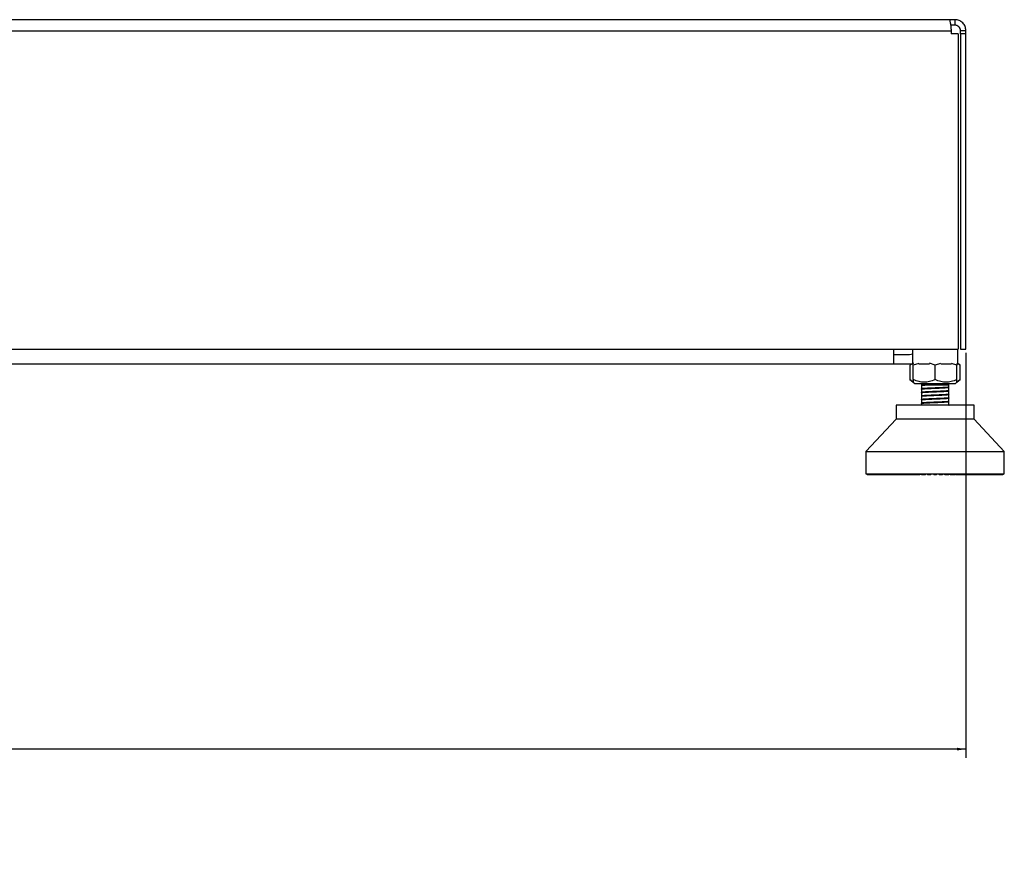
# Model space of a CAD drawing. Header units: millimetres. Extents: x 38476 to 443956, y 24059 to 406945.
# Tile 47 of 75: x 299989 to 317920, y 24059 to 39385. Entities that reach past the tile are written whole.
import ezdxf

# ---------------------------------------------------------------- set-up
doc = ezdxf.new("R2010")
doc.units = ezdxf.units.MM
doc.layers.add('COMPONENT_GEOMETRY', color=7, linetype='Continuous')
doc.styles.add('SLDTEXTSTYLE1', font='TXT', dxfattribs={"width": 0.75})
doc.dimstyles.new('SLDDIMSTYLE1', dxfattribs={"dimtxt": 2500, "dimasz": 165.1, "dimexe": 0, "dimexo": 0.0625, "dimgap": 625, "dimtad": 0, "dimtih": 1, "dimtoh": 1, "dimdec": 1, "dimlfac": 0.02, "dimrnd": 1e-09, "dimzin": 12, "dimdsep": 46, "dimtxsty": 'SLDTEXTSTYLE1', "dimsah": 1, "dimcen": 0.09, "dimadec": 0, "dimazin": 3, "dimtfac": 1, "dimtdec": 1, "dimtofl": 0, "dimtmove": 0, "dimatfit": 3, "dimfxl": 1, "dimfrac": 2, "dimtolj": 1, "dimtzin": 12, "dimarcsym": 0})

# ---------------------------------------------------------------- blocks, each defined once
blk = doc.blocks.new('_D_7')
at = {"layer": 'COMPONENT_GEOMETRY', "color": 7, "ltscale": 50}
for p, q in [((271821, 33321), (271821, 25943)), ((317221, 33321), (317221, 25943)), ((271821, 26102), (291750, 26102)), ((317221, 26102), (297292, 26102))]:
    blk.add_line(p, q, dxfattribs=at)
for points in [[(271821, 26102), (271986, 26077), (271986, 26128)], [(317221, 26102), (317056, 26128), (317056, 26077)]]:
    blk.add_solid(points, dxfattribs=at)
at = {"layer": 'COMPONENT_GEOMETRY', "color": 7, "ltscale": 50, "insert": (291750, 27340), "char_height": 2500, "attachment_point": 1, "style": 'SLDTEXTSTYLE1'}
blk.add_mtext('908', dxfattribs=at)

msp = doc.modelspace()

# ---------------------------------------------------------------- linework, layer by layer
at = {"color": 7, "linetype": 'Continuous', "lineweight": 25, "ltscale": 50}
for p, q in [((316920.91, 39384.55), (272120.91, 39384.55)), ((317020.91, 39384.55), (316920.91, 39384.55)), ((317020.91, 39284.55), (316942.23, 39284.55)), ((317020.91, 39384.55), (317020.91, 39284.55)), ((272091.62, 39184.55), (316950.2, 39184.55)), ((316950.2, 39184.55), (316950.2, 39124.54)), ((316950.2, 39184.55), (316950.2, 39184.55)), ((317080.2, 39124.54), (316950.2, 39124.54)), ((317080.2, 39124.54), (317080.2, 33384.55)), ((317220.91, 39184.55), (317120.91, 39184.55)), ((317120.91, 39124.54), (317120.91, 39184.55)), ((317220.91, 39124.54), (317120.91, 39124.54)), ((317120.91, 39124.54), (317120.91, 33384.55)), ((317220.91, 39124.54), (317220.91, 39184.55)), ((317220.91, 33384.55), (317220.91, 39124.54)), ((271961.62, 33384.55), (317080.2, 33384.55)), ((316246.95, 33384.55), (316246.95, 33109.55)), ((317071.95, 33109.55), (317071.95, 33384.55)), ((317120.91, 33384.55), (317220.91, 33384.55)), ((316195.91, 33284.55), (315908.41, 33284.55)), ((315908.41, 33109.55), (273133.41, 33109.55)), ((316195.91, 33109.55), (315908.41, 33109.55)), ((316246.95, 33113.58), (316195.91, 33109.55)), ((316226.37, 33110.98), (316200.88, 33091.05)), ((316246.95, 33119.05), (316201.18, 33091.29)), ((316201.18, 33091.29), (316201.18, 32830.93)), ((316262.57, 33109.55), (316246.95, 33109.55)), ((316363.42, 33126.61), (316262.57, 33091.29)), ((316262.57, 32830.93), (316262.57, 33091.29)), ((316558.4, 33109.55), (316363.62, 33109.55)), ((316659.45, 33091.29), (316554.88, 33127.91)), ((316760.3, 33126.61), (316659.45, 33091.29)), ((316659.45, 32830.93), (316659.45, 33091.29)), ((316955.28, 33109.55), (316761.15, 33109.55)), ((317056.32, 33091.29), (316955.47, 33126.61)), ((317056.32, 33126.61), (317056.32, 33091.29)), ((317071.95, 33109.55), (317056.32, 33109.55)), ((317056.32, 32830.93), (317056.32, 33091.29)), ((317118.02, 33091.05), (317071.95, 33127.07)), ((317117.72, 33091.29), (317071.95, 33119.05)), ((317117.72, 32830.93), (317117.72, 33091.29)), ((316200.88, 32831.17), (316262.57, 32782.93)), ((317056.32, 32782.93), (317118.02, 32831.17)), ((316262.57, 32782.93), (316288.49, 32762.67)), ((316288.49, 32762.67), (316659.45, 32762.67)), ((316409.45, 32762.67), (316409.45, 32730.92)), ((316409.45, 32730.92), (316409.45, 32727.3)), ((316425.04, 32730.92), (316409.45, 32730.92)), ((316409.45, 32727.3), (316409.45, 32723.44)), ((316409.45, 32723.43), (316409.45, 32662.27)), ((316409.45, 32710.96), (316409.45, 32707.23)), ((316409.45, 32662.19), (316409.45, 32660.95)), ((316409.45, 32658.39), (316409.45, 32597.06)), ((316909.45, 32730.92), (316472.96, 32730.92)), ((316659.45, 32762.67), (317030.41, 32762.67)), ((316909.44, 32694.74), (316909.44, 32730.92)), ((316909.44, 32629.69), (316909.44, 32690.52)), ((316909.45, 32730.92), (316909.45, 32762.67)), ((316910.39, 32693.51), (316912.72, 32692.61)), ((317030.41, 32762.67), (317056.32, 32782.93)), ((316406.08, 32513.88), (316409.1, 32513.03)), ((316406.7, 32529.38), (316409.76, 32528.81)), ((316409.45, 32597.1), (316409.45, 32595.85)), ((316409.45, 32593.32), (316409.45, 32532.19)), ((316409.45, 32532), (316409.45, 32530.76)), ((316409.45, 32528.19), (316409.45, 32467.52)), ((316409.45, 32466.97), (316409.45, 32465.68)), ((316409.45, 32463.06), (316409.45, 32401.85)), ((316904.66, 32548.27), (316905.13, 32546.34)), ((316909.44, 32564.58), (316909.44, 32625.78)), ((316909.44, 32499.43), (316909.44, 32560.65)), ((316909.44, 32434.35), (316909.44, 32495.68)), ((316909.45, 32625.81), (316909.45, 32627.08)), ((316909.45, 32560.74), (316909.45, 32562)), ((316909.45, 32495.66), (316909.45, 32496.93)), ((315950.63, 32365.8), (315950.63, 32110.21)), ((317368.27, 32365.8), (315950.63, 32365.8)), ((316406.17, 32448.77), (316408.86, 32448.01)), ((316409.45, 32401.83), (316409.45, 32400.59)), ((316409.45, 32398), (316409.45, 32365.8)), ((316910.88, 32366.61), (316908.14, 32365.8)), ((316909.44, 32369.31), (316909.44, 32430.58)), ((316909.45, 32430.6), (316909.45, 32431.83)), ((316910.37, 32368.11), (316912.73, 32367.16)), ((317368.27, 32110.21), (317368.27, 32365.8)), ((315950.63, 32110.21), (315398.97, 31519.66)), ((317368.27, 32110.21), (315950.63, 32110.21)), ((317919.92, 31519.66), (317368.27, 32110.21)), ((315398.97, 31519.66), (315398.97, 31118.02)), ((315398.97, 31519.66), (317919.92, 31519.66)), ((317919.92, 31118.02), (317919.92, 31519.66)), ((315398.97, 31118.02), (317919.92, 31118.02)), ((315415.93, 31118.02), (315415.93, 31110.09)), ((315415.93, 31110.09), (315423.87, 31102.15)), ((315418.31, 31110.09), (315418.31, 31118.02)), ((315418.31, 31110.09), (315424.16, 31110.09)), ((315426.94, 31102.15), (315418.31, 31110.09)), ((315423.87, 31102.15), (315426.94, 31102.15)), ((315424.16, 31118.02), (315424.16, 31110.09)), ((315424.16, 31110.09), (315431.33, 31102.15)), ((315426.94, 31102.15), (315431.33, 31102.15)), ((315431.27, 31110.09), (315431.27, 31118.02)), ((315431.27, 31110.09), (315442.94, 31110.09)), ((315440.53, 31102.15), (315431.27, 31110.09)), ((315431.33, 31102.15), (315440.53, 31102.15)), ((315440.53, 31102.15), (315449.28, 31102.15)), ((315442.94, 31118.02), (315442.94, 31110.09)), ((315442.94, 31110.09), (315449.28, 31102.15)), ((315449.28, 31102.15), (315464.52, 31102.15)), ((315454.71, 31110.09), (315454.71, 31118.02)), ((315454.71, 31110.09), (315472.09, 31110.09)), ((315464.52, 31102.15), (315454.71, 31110.09)), ((315464.52, 31102.15), (315477.55, 31102.15)), ((315472.09, 31118.02), (315472.09, 31110.09)), ((315472.09, 31110.09), (315477.55, 31102.15)), ((315477.55, 31102.15), (315498.7, 31102.15)), ((315488.43, 31110.09), (315488.43, 31118.02)), ((315498.7, 31102.15), (315488.43, 31110.09)), ((315488.43, 31110.09), (315511.37, 31110.09)), ((315498.7, 31102.15), (315515.91, 31102.15)), ((315511.37, 31118.02), (315511.37, 31110.09)), ((315511.37, 31110.09), (315515.91, 31102.15)), ((315515.91, 31102.15), (315542.79, 31102.15)), ((315532.14, 31110.09), (315532.14, 31118.02)), ((315532.14, 31110.09), (315560.45, 31110.09)), ((315542.79, 31102.15), (315532.14, 31110.09)), ((315542.79, 31102.15), (315564.02, 31102.15)), ((315560.45, 31118.02), (315560.45, 31110.09)), ((315560.45, 31110.09), (315564.02, 31102.15)), ((315564.02, 31102.15), (315596.4, 31102.15)), ((315585.47, 31110.09), (315585.47, 31118.02)), ((315585.47, 31110.09), (315618.9, 31110.09)), ((315596.4, 31102.15), (315585.47, 31110.09)), ((315596.4, 31102.15), (315621.47, 31102.15)), ((315618.9, 31118.02), (315618.9, 31110.09)), ((315618.9, 31110.09), (315621.47, 31102.15)), ((315621.47, 31102.15), (315659.08, 31102.15)), ((315647.97, 31110.09), (315647.97, 31118.02)), ((315659.08, 31102.15), (315647.97, 31110.09)), ((315647.97, 31110.09), (315686.23, 31110.09)), ((315659.08, 31102.15), (315687.78, 31102.15)), ((315686.23, 31118.02), (315686.23, 31110.09)), ((315686.23, 31110.09), (315687.78, 31102.15)), ((315687.78, 31102.15), (315730.3, 31102.15)), ((315719.09, 31110.09), (315719.09, 31118.02)), ((315730.3, 31102.15), (315719.09, 31110.09)), ((315719.09, 31110.09), (315761.87, 31110.09)), ((315730.3, 31102.15), (315762.39, 31102.15)), ((315761.87, 31118.02), (315761.87, 31110.09)), ((315761.87, 31110.09), (315762.39, 31102.15)), ((315762.39, 31102.15), (315809.44, 31102.15)), ((315798.23, 31110.09), (315798.23, 31118.02)), ((315798.23, 31110.09), (315845.16, 31110.09)), ((315809.45, 31102.15), (315798.23, 31110.09)), ((315809.45, 31102.15), (315844.64, 31102.15)), ((315845.16, 31110.09), (315844.64, 31102.15)), ((315844.64, 31102.15), (315895.84, 31102.15)), ((315845.16, 31118.02), (315845.16, 31110.09)), ((315884.72, 31110.09), (315884.72, 31118.02)), ((315884.72, 31110.09), (315935.4, 31110.09)), ((315895.84, 31102.15), (315884.72, 31110.09)), ((315895.84, 31102.15), (315933.85, 31102.15)), ((315935.4, 31110.09), (315933.85, 31102.15)), ((315933.85, 31102.15), (315988.75, 31102.15)), ((315935.4, 31118.02), (315935.4, 31110.09)), ((315977.83, 31110.09), (315977.83, 31118.02)), ((315988.75, 31102.15), (315977.83, 31110.09)), ((315977.83, 31110.09), (316031.82, 31110.09)), ((315988.75, 31102.15), (316029.24, 31102.15)), ((316031.82, 31110.09), (316029.24, 31102.15)), ((316029.24, 31102.15), (316087.39, 31102.15)), ((316031.82, 31118.02), (316031.82, 31110.09)), ((316076.74, 31110.09), (316076.74, 31118.02)), ((316087.39, 31102.15), (316076.74, 31110.09)), ((316076.74, 31110.09), (316133.59, 31110.09)), ((316087.39, 31102.15), (316130.02, 31102.15)), ((316133.59, 31110.09), (316130.02, 31102.15)), ((316130.02, 31102.15), (316190.9, 31102.15)), ((316133.59, 31118.02), (316133.59, 31110.09)), ((316180.63, 31110.09), (316180.63, 31118.02)), ((316180.63, 31110.09), (316239.84, 31110.09)), ((316190.9, 31102.15), (316180.63, 31110.09)), ((316190.9, 31102.15), (316235.31, 31102.15)), ((316239.84, 31110.09), (316235.31, 31102.15)), ((316235.31, 31102.15), (316286.92, 31102.15)), ((316239.84, 31118.02), (316239.84, 31110.09)), ((316286.92, 31102.15), (316292.89, 31103.62)), ((316288.61, 31110.09), (316288.61, 31118.02)), ((316298.41, 31102.15), (316288.61, 31110.09)), ((316288.61, 31110.09), (316349.68, 31110.09)), ((316298.41, 31102.15), (316344.22, 31102.15)), ((316349.68, 31110.09), (316344.22, 31102.15)), ((316344.22, 31102.15), (316383.32, 31102.15)), ((316349.68, 31118.02), (316349.68, 31110.09)), ((316349.68, 31110.09), (316393.13, 31110.09)), ((316383.32, 31102.15), (316393.13, 31110.09)), ((316393.13, 31110.09), (316393.13, 31118.02)), ((316399.74, 31110.09), (316399.74, 31118.02)), ((316409.01, 31102.15), (316399.74, 31110.09)), ((316399.74, 31110.09), (316462.16, 31110.09)), ((316409.01, 31102.15), (316455.82, 31102.15)), ((316462.16, 31110.09), (316455.82, 31102.15)), ((316455.82, 31102.15), (316482.07, 31102.15)), ((316462.16, 31118.02), (316462.16, 31110.09)), ((316462.16, 31110.09), (316491.33, 31110.09)), ((316482.07, 31102.15), (316491.33, 31110.09)), ((316491.33, 31110.09), (316491.33, 31118.02)), ((316513.1, 31110.09), (316513.1, 31118.02)), ((316521.73, 31102.15), (316513.1, 31110.09)), ((316513.1, 31110.09), (316576.33, 31110.09)), ((316521.73, 31102.15), (316569.15, 31102.15)), ((316576.33, 31110.09), (316569.15, 31102.15)), ((316569.15, 31102.15), (316582.34, 31102.15)), ((316576.33, 31118.02), (316576.33, 31110.09)), ((316576.33, 31110.09), (316590.97, 31110.09)), ((316582.34, 31102.15), (316590.97, 31110.09)), ((316590.97, 31110.09), (316590.97, 31118.02)), ((316627.7, 31110.09), (316627.7, 31118.02)), ((316627.7, 31110.09), (316691.2, 31110.09)), ((316635.64, 31102.15), (316627.7, 31110.09)), ((316635.64, 31102.15), (316683.26, 31102.15)), ((316691.2, 31110.09), (316683.26, 31102.15)), ((316691.2, 31118.02), (316691.2, 31110.09)), ((316727.92, 31110.09), (316727.92, 31118.02)), ((316736.56, 31102.15), (316727.92, 31110.09)), ((316727.92, 31110.09), (316742.57, 31110.09)), ((316736.56, 31102.15), (316749.74, 31102.15)), ((316742.57, 31110.09), (316742.57, 31118.02)), ((316749.74, 31102.15), (316742.57, 31110.09)), ((316742.57, 31110.09), (316805.8, 31110.09)), ((316749.74, 31102.15), (316797.17, 31102.15)), ((316805.8, 31110.09), (316797.17, 31102.15)), ((316805.8, 31118.02), (316805.8, 31110.09)), ((316827.57, 31110.09), (316827.57, 31118.02)), ((316827.57, 31110.09), (316856.73, 31110.09)), ((316836.83, 31102.15), (316827.57, 31110.09)), ((316836.83, 31102.15), (316863.08, 31102.15)), ((316856.73, 31110.09), (316856.73, 31118.02)), ((316863.08, 31102.15), (316856.73, 31110.09)), ((316856.73, 31110.09), (316919.15, 31110.09)), ((316863.08, 31102.15), (316909.89, 31102.15)), ((316919.15, 31110.09), (316909.89, 31102.15)), ((316919.15, 31118.02), (316919.15, 31110.09)), ((316925.77, 31110.09), (316925.77, 31118.02)), ((316925.77, 31110.09), (316969.22, 31110.09)), ((316935.58, 31102.15), (316925.77, 31110.09)), ((316935.58, 31102.15), (316974.68, 31102.15)), ((316969.22, 31110.09), (316969.22, 31118.02)), ((316974.68, 31102.15), (316969.22, 31110.09)), ((316969.22, 31110.09), (317030.29, 31110.09)), ((316974.68, 31102.15), (317020.48, 31102.15)), ((317030.29, 31110.09), (317020.48, 31102.15)), ((317031.97, 31102.15), (317025.28, 31104.07)), ((317030.29, 31118.02), (317030.29, 31110.09)), ((317031.97, 31102.15), (317083.59, 31102.15)), ((317079.05, 31110.09), (317079.05, 31118.02)), ((317079.05, 31110.09), (317138.26, 31110.09)), ((317083.59, 31102.15), (317079.05, 31110.09)), ((317083.59, 31102.15), (317128, 31102.15)), ((317138.26, 31110.09), (317128, 31102.15)), ((317128, 31102.15), (317188.88, 31102.15)), ((317138.26, 31118.02), (317138.26, 31110.09)), ((317185.31, 31110.09), (317185.31, 31118.02)), ((317185.31, 31110.09), (317242.15, 31110.09)), ((317188.88, 31102.15), (317185.31, 31110.09)), ((317188.88, 31102.15), (317231.51, 31102.15)), ((317242.15, 31110.09), (317231.51, 31102.15)), ((317231.51, 31102.15), (317289.65, 31102.15)), ((317242.15, 31118.02), (317242.15, 31110.09)), ((317287.08, 31110.09), (317287.08, 31118.02)), ((317287.08, 31110.09), (317341.07, 31110.09)), ((317289.65, 31102.15), (317287.08, 31110.09)), ((317289.65, 31102.15), (317330.14, 31102.15)), ((317341.07, 31110.09), (317330.14, 31102.15)), ((317330.14, 31102.15), (317385.05, 31102.15)), ((317341.07, 31118.02), (317341.07, 31110.09)), ((317383.5, 31110.09), (317383.5, 31118.02)), ((317385.05, 31102.15), (317383.5, 31110.09)), ((317383.5, 31110.09), (317434.17, 31110.09)), ((317385.05, 31102.15), (317423.06, 31102.15)), ((317434.17, 31110.09), (317423.06, 31102.15)), ((317423.06, 31102.15), (317474.26, 31102.15)), ((317434.17, 31118.02), (317434.17, 31110.09)), ((317473.74, 31110.09), (317473.74, 31118.02)), ((317473.74, 31110.09), (317520.67, 31110.09)), ((317474.26, 31102.15), (317473.74, 31110.09)), ((317474.26, 31102.15), (317509.45, 31102.15)), ((317520.67, 31110.09), (317509.45, 31102.15)), ((317509.45, 31102.15), (317556.51, 31102.15)), ((317520.67, 31118.02), (317520.67, 31110.09)), ((317556.51, 31102.15), (317557.03, 31110.09)), ((317556.51, 31102.15), (317588.6, 31102.15)), ((317557.03, 31110.09), (317557.03, 31118.02)), ((317557.03, 31110.09), (317599.81, 31110.09)), ((317599.81, 31110.09), (317588.6, 31102.15)), ((317588.6, 31102.15), (317631.11, 31102.15)), ((317599.81, 31118.02), (317599.81, 31110.09)), ((317631.11, 31102.15), (317632.66, 31110.09)), ((317631.11, 31102.15), (317659.81, 31102.15)), ((317632.66, 31110.09), (317632.66, 31118.02)), ((317632.66, 31110.09), (317670.93, 31110.09)), ((317670.93, 31110.09), (317659.81, 31102.15)), ((317659.81, 31102.15), (317697.42, 31102.15)), ((317670.93, 31118.02), (317670.93, 31110.09)), ((317697.42, 31102.15), (317700, 31110.09)), ((317697.42, 31102.15), (317722.5, 31102.15)), ((317700, 31110.09), (317700, 31118.02)), ((317700, 31110.09), (317733.42, 31110.09)), ((317733.42, 31110.09), (317722.5, 31102.15)), ((317722.5, 31102.15), (317754.88, 31102.15)), ((317733.42, 31118.02), (317733.42, 31110.09)), ((317754.88, 31102.15), (317758.45, 31110.09)), ((317754.88, 31102.15), (317776.11, 31102.15)), ((317758.45, 31110.09), (317758.45, 31118.02)), ((317758.45, 31110.09), (317786.75, 31110.09)), ((317786.75, 31110.09), (317776.11, 31102.15)), ((317776.11, 31102.15), (317802.99, 31102.15)), ((317786.75, 31118.02), (317786.75, 31110.09)), ((317802.99, 31102.15), (317807.53, 31110.09)), ((317802.99, 31102.15), (317820.2, 31102.15)), ((317807.53, 31110.09), (317807.53, 31118.02)), ((317807.53, 31110.09), (317830.46, 31110.09)), ((317820.19, 31102.15), (317841.34, 31102.15)), ((317830.46, 31110.09), (317820.2, 31102.15)), ((317830.46, 31118.02), (317830.46, 31110.09)), ((317841.34, 31102.15), (317846.81, 31110.09)), ((317841.34, 31102.15), (317854.38, 31102.15)), ((317846.81, 31110.09), (317846.81, 31118.02)), ((317846.81, 31110.09), (317864.19, 31110.09)), ((317864.19, 31110.09), (317854.38, 31102.15)), ((317854.38, 31102.15), (317869.62, 31102.15)), ((317864.19, 31118.02), (317864.19, 31110.09)), ((317869.62, 31102.15), (317875.96, 31110.09)), ((317869.62, 31102.15), (317878.37, 31102.15)), ((317875.96, 31110.09), (317875.96, 31118.02)), ((317875.96, 31110.09), (317887.63, 31110.09)), ((317887.63, 31110.09), (317878.37, 31102.15)), ((317878.37, 31102.15), (317887.56, 31102.15)), ((317887.56, 31102.15), (317894.73, 31110.09)), ((317887.56, 31102.15), (317891.96, 31102.15)), ((317887.63, 31118.02), (317887.63, 31110.09)), ((317900.59, 31110.09), (317891.96, 31102.15)), ((317891.96, 31102.15), (317895.03, 31102.15)), ((317894.73, 31110.09), (317894.73, 31118.02)), ((317894.73, 31110.09), (317900.59, 31110.09)), ((317895.03, 31102.15), (317902.97, 31110.09)), ((317900.59, 31118.02), (317900.59, 31110.09)), ((317902.97, 31110.09), (317902.97, 31118.02))]:
    msp.add_line(p, q, dxfattribs=at)
at = {"color": 8, "linetype": 'Continuous', "lineweight": 25, "ltscale": 50}
for p, q in [((315415.93, 31110.09), (315418.31, 31110.09)), ((315424.16, 31110.09), (315431.27, 31110.09)), ((315442.94, 31110.09), (315454.71, 31110.09)), ((315472.09, 31110.09), (315488.43, 31110.09)), ((315511.37, 31110.09), (315532.14, 31110.09)), ((315560.45, 31110.09), (315585.47, 31110.09)), ((315618.9, 31110.09), (315647.97, 31110.09)), ((315686.23, 31110.09), (315719.09, 31110.09)), ((315761.87, 31110.09), (315798.23, 31110.09)), ((315845.16, 31110.09), (315884.73, 31110.09)), ((315935.4, 31110.09), (315977.83, 31110.09)), ((316031.82, 31110.09), (316076.74, 31110.09)), ((316133.59, 31110.09), (316180.63, 31110.09)), ((316239.84, 31110.09), (316288.61, 31110.09)), ((317030.29, 31110.09), (317079.05, 31110.09)), ((317138.27, 31110.09), (317185.31, 31110.09)), ((317242.15, 31110.09), (317287.08, 31110.09)), ((317341.07, 31110.09), (317383.5, 31110.09)), ((317434.17, 31110.09), (317473.74, 31110.09)), ((317520.67, 31110.09), (317557.03, 31110.09)), ((317599.81, 31110.09), (317632.66, 31110.09)), ((317670.93, 31110.09), (317700, 31110.09)), ((317733.42, 31110.09), (317758.45, 31110.09)), ((317786.75, 31110.09), (317807.53, 31110.09)), ((317830.46, 31110.09), (317846.81, 31110.09)), ((317864.19, 31110.09), (317875.96, 31110.09)), ((317887.63, 31110.09), (317894.73, 31110.09)), ((317900.59, 31110.09), (317902.97, 31110.09))]:
    msp.add_line(p, q, dxfattribs=at)
at = {"color": 7, "linetype": 'Continuous', "lineweight": 25, "ltscale": 50, "flags": 128}
for points in [[(315908.41, 33109.55), (315908.41, 33115.79), (315908.41, 33134.28), (315908.41, 33164.32), (315908.41, 33204.74), (315908.41, 33253.99), (315908.41, 33310.18), (315908.41, 33371.14), (315908.41, 33384.55)], [(316246.95, 33293.5), (316225.17, 33287.43), (316195.91, 33284.55)]]:
    msp.add_lwpolyline(points, dxfattribs=at)
at = {"color": 7, "linetype": 'Continuous', "lineweight": 25, "ltscale": 50}
for points, knots in [([(316920.91, 39384.55), (316921.98, 39381.8), (316923.63, 39377.6), (316930.15, 39352.54), (316935.55, 39326.99), (316940.96, 39295.35), (316947.48, 39249), (316949.12, 39210), (316950.2, 39184.55)], [0, 0, 0, 0, 0.24116749, 0.36951458, 0.50000563, 0.63048958, 0.75883399, 1, 1, 1, 1]), ([(317220.91, 39184.55), (317218.16, 39210), (317213.96, 39249), (317188.9, 39295.35), (317163.35, 39326.99), (317131.71, 39352.54), (317085.36, 39377.6), (317046.36, 39381.8), (317020.91, 39384.55)], [0, 0, 0, 0, 0.241166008, 0.369510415, 0.499994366, 0.630485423, 0.758832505, 1, 1, 1, 1]), ([(317120.91, 39184.55), (317120.57, 39190.76), (317119.87, 39203.57), (317112.21, 39228.85), (317093.59, 39257.23), (317065.21, 39275.84), (317039.93, 39283.51), (317027.12, 39284.21), (317020.91, 39284.55)], [0, 0, 0, 0, 0.11665921, 0.2403682, 0.49999213, 0.75962891, 0.8833344, 1, 1, 1, 1]), ([(316262.57, 33091.29), (316263.74, 33105.22), (316265.9, 33131.16), (316255.98, 33139.28), (316262.57, 33139.28), (316262.57, 33139.28)], [0, 0, 0, 0, 0.53698929, 0.99995529, 1, 1, 1, 1]), ([(316262.57, 32794.07), (316262.25, 32794.14), (316241, 32798.51), (316220.93, 32814.85), (316201.18, 32830.93)], [0, 0, 0, 0, 0.01523912, 1, 1, 1, 1]), ([(316262.57, 32830.93), (316262.57, 32816.61), (316262.57, 32789.94), (316262.57, 32785.15), (316262.57, 32782.93)], [0, 0, 0, 0, 0.53701327, 1, 1, 1, 1]), ([(316659.45, 32830.93), (316624.93, 32817), (316560.65, 32791.06), (316461.01, 32779.17), (316361.37, 32791.06), (316297.09, 32817), (316262.57, 32830.93)], [0, 0, 0, 0, 0.26850362, 0.5, 0.73149637, 1, 1, 1, 1]), ([(317056.32, 32830.93), (317021.81, 32817), (316957.53, 32791.06), (316857.89, 32779.17), (316758.25, 32791.06), (316693.97, 32817), (316659.45, 32830.93)], [0, 0, 0, 0, 0.26850633, 0.49999924, 0.73149211, 1, 1, 1, 1]), ([(317117.72, 32830.93), (317097.97, 32814.85), (317077.91, 32798.51), (317056.65, 32794.14), (317056.32, 32794.07)], [0, 0, 0, 0, 0.98476079, 1, 1, 1, 1]), ([(317056.32, 32782.93), (317056.32, 32785.15), (317056.33, 32789.94), (317056.32, 32816.61), (317056.32, 32830.93)], [0, 0, 0, 0, 0.46299065, 1, 1, 1, 1]), ([(316910.89, 32692.11), (316909.11, 32691.38), (316905.06, 32689.73), (316877.48, 32687.11), (316833.27, 32684.25), (316772.33, 32681.26), (316700.54, 32678.22), (316623.82, 32675.1), (316550.36, 32672.01), (316486.53, 32668.91), (316437.94, 32665.81), (316410.43, 32662.71), (316401.7, 32660.46), (316408.47, 32659.25), (316409.45, 32659.08)], [0, 0, 0, 0, 0.06616371, 0.15042391, 0.23737931, 0.32704833, 0.42096881, 0.51475935, 0.60869102, 0.70249147, 0.79639989, 0.890242, 0.98410383, 1, 1, 1, 1]), ([(316408.66, 32644.75), (316407.49, 32644.53), (316404.93, 32644.07), (316407.42, 32643.6), (316408.77, 32643.34)], [0, 0, 0, 0, 0.4564874, 1, 1, 1, 1]), ([(316425.04, 32730.92), (316417.31, 32730), (316407.46, 32728.84), (316411.14, 32727.58), (316411.93, 32727.3)], [0, 0, 0, 0, 0.78463143, 1, 1, 1, 1]), ([(316441.67, 32730.86), (316440.17, 32730.74), (316435.68, 32730.38), (316422.71, 32729.16), (316408.56, 32727.76), (316410.12, 32726.58), (316410.55, 32726.26)], [0, 0, 0, 0, 0.07983862, 0.23871945, 0.79183978, 1, 1, 1, 1]), ([(316412.35, 32723.44), (316411.51, 32723.76), (316407.76, 32725.21), (316427.57, 32727.92), (316458.52, 32730), (316472.96, 32730.97)], [0, 0, 0, 0, 0.13219849, 0.59543033, 1, 1, 1, 1]), ([(316413.97, 32658.38), (316413.25, 32659.08), (316411.16, 32661.12), (316448.76, 32664.65), (316517.43, 32668.45), (316595.41, 32672.09), (316660.79, 32674.62), (316710.03, 32676.7), (316759.47, 32678.98), (316818, 32681.49), (316850.11, 32683.68), (316868.74, 32684.95)], [0, 0, 0, 0, 0.080472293, 0.233381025, 0.386330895, 0.530626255, 0.619391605, 0.693115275, 0.762103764, 0.862023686, 1, 1, 1, 1]), ([(316868.74, 32688.7), (316855.46, 32687.81), (316838.04, 32686.64), (316812.62, 32685.31), (316777.48, 32683.49), (316712.09, 32680.62), (316633.58, 32677.37), (316570.33, 32674.68), (316510.97, 32672.08), (316469.93, 32669.66), (316433.78, 32666.87), (316423.98, 32665.58), (316414.76, 32664.37)], [0, 0, 0, 0, 0.11167295, 0.14642729, 0.16703495, 0.33340802, 0.49992971, 0.55789856, 0.66716621, 0.8335268, 0.84350764, 1, 1, 1, 1]), ([(316441.67, 32730.86), (316438.42, 32730.87), (316431.92, 32730.89), (316427.33, 32730.91), (316425.04, 32730.92)], [0, 0, 0, 0, 0.50168236, 1, 1, 1, 1]), ([(316472.97, 32730.96), (316467.32, 32730.96), (316456, 32730.97), (316446.46, 32730.98), (316441.67, 32730.98)], [0, 0, 0, 0, 0.49810029, 1, 1, 1, 1]), ([(316906.21, 32694.72), (316906.72, 32694.1), (316908.31, 32692.18), (316884.72, 32690.1), (316868.74, 32688.7)], [0, 0, 0, 0, 0.3223319, 1, 1, 1, 1]), ([(316868.74, 32684.95), (316883.67, 32686.28), (316899.41, 32687.67), (316907.32, 32689.41), (316906.35, 32689.84), (316905.56, 32690.18)], [0, 0, 0, 0, 0.768191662, 0.810241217, 1, 1, 1, 1]), ([(316909.45, 32629.03), (316910.33, 32628.89), (316917.46, 32627.73), (316909.22, 32625.49), (316883.56, 32622.4), (316835.91, 32619.3), (316772.93, 32616.2), (316699.92, 32613.1), (316623.26, 32609.99), (316549.69, 32606.9), (316486.25, 32603.79), (316437.45, 32600.7), (316410.42, 32597.6), (316401.68, 32595.31), (316408.78, 32594.09), (316409.95, 32593.88)], [0, 0, 0, 0, 0.01233358, 0.10047233, 0.18873928, 0.27687611, 0.36512674, 0.45330155, 0.54150956, 0.6297366, 0.71789027, 0.80615281, 0.89428571, 0.98255002, 1, 1, 1, 1]), ([(316909.45, 32498.83), (316910.34, 32498.68), (316917.36, 32497.5), (316908.96, 32495.27), (316883.09, 32492.17), (316834.84, 32489.08), (316771.99, 32485.98), (316698.64, 32482.88), (316622.02, 32479.77), (316548.68, 32476.67), (316485.27, 32473.58), (316436.84, 32470.47), (316410.2, 32467.38), (316401.54, 32465.04), (316409.34, 32463.76), (316410.9, 32463.5)], [0, 0, 0, 0, 0.01283919, 0.10065608, 0.1883461, 0.27614071, 0.3638736, 0.45162037, 0.53940456, 0.62710456, 0.71491778, 0.80259944, 0.89040896, 0.97811419, 1, 1, 1, 1]), ([(316408.57, 32579.63), (316407.39, 32579.42), (316404.81, 32578.96), (316407.37, 32578.49), (316408.75, 32578.23)], [0, 0, 0, 0, 0.45793124, 1, 1, 1, 1]), ([(316409.7, 32528.19), (316409.62, 32528.23), (316407.95, 32528.99), (316416.61, 32531.13), (316448.15, 32534.38), (316520.14, 32538.6), (316612.02, 32542.48), (316712.09, 32546.62), (316805.99, 32550.76), (316848, 32553.4), (316868.74, 32554.69)], [0, 0, 0, 0, 0.00414376, 0.08306938, 0.23883733, 0.38722062, 0.54041664, 0.69360501, 0.84877184, 1, 1, 1, 1]), ([(316868.74, 32493.47), (316848.89, 32492.17), (316818.08, 32490.16), (316759.22, 32487.49), (316695.35, 32484.56), (316611.02, 32481.32), (316519.17, 32477.08), (316459.45, 32473.9), (316433.16, 32471.51), (316421.35, 32470.12), (316413.79, 32469), (316410.12, 32467.94), (316409.62, 32467.29), (316409.38, 32467.08), (316409.58, 32467), (316409.67, 32466.97)], [0, 0, 0, 0, 0.14591091, 0.22642072, 0.31138824, 0.45951689, 0.61246034, 0.76549388, 0.84209205, 0.86875228, 0.91921437, 0.97529459, 0.99133079, 0.99634054, 1, 1, 1, 1]), ([(316409.63, 32462.68), (316409.57, 32462.76), (316409.46, 32462.88), (316409.46, 32463), (316409.44, 32463.06), (316409.45, 32463.06), (316409.42, 32463.23), (316409.84, 32463.72), (316415.52, 32466.26), (316441.37, 32468.59), (316478.66, 32471.01), (316501.97, 32472.36), (316518.13, 32473.2), (316547.56, 32474.63), (316593.96, 32476.59), (316653.74, 32479.18), (316722.01, 32482.01), (316784.88, 32484.67), (316837.99, 32487.58), (316858.59, 32488.97), (316868.74, 32489.65)], [0, 0, 0, 0, 0.00946916, 0.01420209, 0.01479388, 0.01483186, 0.01582666, 0.02612369, 0.09586224, 0.24501795, 0.31950509, 0.36335137, 0.38828263, 0.41209797, 0.52495904, 0.6166472, 0.68838201, 0.84056984, 0.92145859, 1, 1, 1, 1]), ([(316409.63, 32592.89), (316409.56, 32592.99), (316409.46, 32593.15), (316409.46, 32593.24), (316409.45, 32593.32), (316409.45, 32593.32), (316409.44, 32593.36), (316409.48, 32593.47), (316409.72, 32593.98), (316411.91, 32594.93), (316416.75, 32595.8), (316421.22, 32596.45), (316421.93, 32596.53), (316422.07, 32596.56), (316422.13, 32596.56), (316422.17, 32596.57), (316422.17, 32596.57), (316422.18, 32596.57), (316422.38, 32596.57), (316423.05, 32596.71), (316430.06, 32597.42), (316446.2, 32599.17), (316479.12, 32601.33), (316530.89, 32603.98), (316610.03, 32607.65), (316710.63, 32611.56), (316805.41, 32615.82), (316847.77, 32618.5), (316868.74, 32619.82)], [0, 0, 0, 0, 0.00948429, 0.01422743, 0.01482036, 0.01483937, 0.01525623, 0.01718335, 0.03106944, 0.06847672, 0.12744958, 0.13634852, 0.13748397, 0.1380559, 0.1383396, 0.13848372, 0.13849967, 0.1385097, 0.13851472, 0.14107009, 0.14919011, 0.23377755, 0.31115438, 0.39312993, 0.54482383, 0.69652989, 0.84980236, 1, 1, 1, 1]), ([(316908.56, 32564.1), (316909.81, 32563.9), (316917.44, 32562.67), (316909.05, 32560.38), (316883.43, 32557.29), (316835.3, 32554.18), (316772.49, 32551.09), (316699.27, 32547.99), (316622.65, 32544.88), (316549.2, 32541.78), (316485.59, 32538.69), (316437.99, 32535.58), (316411.51, 32532.96), (316410.05, 32531.37), (316409.54, 32530.8)], [0, 0, 0, 0, 0.01834965, 0.11148403, 0.20462627, 0.29770552, 0.39088714, 0.48393489, 0.57712681, 0.67018824, 0.76334859, 0.85645741, 0.94956946, 1, 1, 1, 1]), ([(316868.74, 32558.6), (316847.69, 32557.24), (316805.6, 32554.51), (316711.67, 32550.41), (316612.06, 32546.35), (316519.14, 32542.23), (316447.51, 32538.3), (316421.08, 32535.42), (316411.97, 32533.54), (316412.93, 32533.07), (316413.73, 32532.69)], [0, 0, 0, 0, 0.157388, 0.314776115, 0.472160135, 0.629548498, 0.786790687, 0.944057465, 0.953542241, 1, 1, 1, 1]), ([(316868.74, 32623.66), (316866.59, 32623.51), (316848.37, 32622.18), (316800.59, 32619.33), (316740.85, 32616.8), (316677.07, 32614.16), (316610.35, 32611.23), (316534.51, 32608.15), (316491.82, 32605.76), (316469.17, 32604.37), (316439.54, 32602.45), (316412.58, 32600.13), (316414.06, 32598.32), (316414.43, 32597.87)], [0, 0, 0, 0, 0.01862167, 0.15797788, 0.31555496, 0.32455109, 0.47327772, 0.63087841, 0.71029501, 0.73759387, 0.78944753, 0.94725999, 1, 1, 1, 1]), ([(316904.66, 32629.63), (316905.77, 32628.99), (316909.23, 32627), (316885.12, 32625.01), (316868.74, 32623.66)], [0, 0, 0, 0, 0.32081658, 1, 1, 1, 1]), ([(316868.74, 32619.82), (316885.55, 32621.16), (316907.24, 32622.9), (316905.14, 32624.61), (316904.67, 32625)], [0, 0, 0, 0, 0.77501654, 1, 1, 1, 1]), ([(316904.66, 32564.55), (316906.07, 32563.89), (316907.99, 32563), (316900.3, 32561.65), (316890.54, 32560.37), (316876.95, 32559.27), (316868.74, 32558.6)], [0, 0, 0, 0, 0.32038971, 0.43879135, 0.66123415, 1, 1, 1, 1]), ([(316868.74, 32554.69), (316869.57, 32554.76), (316877.55, 32555.39), (316892.48, 32556.79), (316905.67, 32558.51), (316906.93, 32559.62), (316907.34, 32559.99)], [0, 0, 0, 0, 0.03657033, 0.3503948, 0.78270653, 1, 1, 1, 1]), ([(316904.66, 32499.48), (316905.77, 32498.82), (316909.22, 32496.79), (316885.11, 32494.81), (316868.74, 32493.47)], [0, 0, 0, 0, 0.32122541, 1, 1, 1, 1]), ([(316868.74, 32489.65), (316871.75, 32489.88), (316878.65, 32490.4), (316888.49, 32491.32), (316898.27, 32492.45), (316904.03, 32493.46), (316907.4, 32494.31), (316909.25, 32494.94), (316909.1, 32495.43), (316909.02, 32495.66)], [0, 0, 0, 0, 0.117584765, 0.269904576, 0.456939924, 0.678669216, 0.749889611, 0.886848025, 1, 1, 1, 1]), ([(316908.9, 32433.83), (316910, 32433.64), (316917.2, 32432.42), (316909.15, 32430.16), (316882.53, 32427.06), (316834.56, 32423.97), (316771.33, 32420.86), (316698.08, 32417.77), (316621.39, 32414.65), (316548.2, 32411.56), (316484.68, 32408.46), (316436.7, 32405.36), (316409.96, 32402.27), (316401.6, 32400), (316408.69, 32398.81), (316409.73, 32398.63)], [0, 0, 0, 0, 0.015929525, 0.10405245, 0.192103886, 0.280261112, 0.368288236, 0.456448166, 0.544492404, 0.632621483, 0.720715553, 0.808797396, 0.896937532, 0.984972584, 1, 1, 1, 1]), ([(316408.77, 32384.37), (316407.51, 32384.13), (316404.97, 32383.66), (316407.45, 32383.18), (316408.69, 32382.94)], [0, 0, 0, 0, 0.49760085, 1, 1, 1, 1]), ([(316409.67, 32398.01), (316409.6, 32398.03), (316407.82, 32398.64), (316413.7, 32400.05), (316426.97, 32402.18), (316459.45, 32404.88), (316519.23, 32408.33), (316612.26, 32412.34), (316710.36, 32416.37), (316791.66, 32419.86), (316838.31, 32422.48), (316859.88, 32423.95), (316866.46, 32424.44), (316868.74, 32424.61)], [0, 0, 0, 0, 0.00311894, 0.07414466, 0.15668052, 0.23395743, 0.3885016, 0.54044462, 0.69335041, 0.83828151, 0.94463843, 0.98085128, 1, 1, 1, 1]), ([(316868.74, 32428.34), (316848.03, 32427.09), (316827.22, 32425.83), (316799.28, 32424.3), (316795.65, 32424.12), (316768.24, 32422.73), (316707.59, 32419.99), (316612.13, 32416.22), (316518.29, 32412.09), (316449.11, 32407.97), (316412.77, 32404.94), (316414.12, 32403.12), (316414.45, 32402.67)], [0, 0, 0, 0, 0.158234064, 0.158877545, 0.164259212, 0.179489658, 0.316683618, 0.474674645, 0.632669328, 0.793044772, 0.948820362, 1, 1, 1, 1]), ([(316904.66, 32434.39), (316905.77, 32433.76), (316909.22, 32431.78), (316885.11, 32429.73), (316868.74, 32428.34)], [0, 0, 0, 0, 0.32106333, 1, 1, 1, 1]), ([(316868.74, 32424.61), (316884.49, 32425.92), (316904.66, 32427.6), (316907.02, 32429.39), (316907.54, 32429.78)], [0, 0, 0, 0, 0.781041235, 1, 1, 1, 1])]:
    msp.add_open_spline(points, degree=3, knots=knots, dxfattribs=at)

# ---------------------------------------------------------------- dimensions: what is measured, and where the dimension line sits
at = {"layer": 'COMPONENT_GEOMETRY', "color": 7, "ltscale": 50}
dim = msp.add_linear_dim(base=(317220.91, 26102.15), p1=(271820.91, 33384.55), p2=(317220.91, 33384.55), dimstyle='SLDDIMSTYLE1', dxfattribs=at)
dim.commit()
dim.dimension.update_dxf_attribs({"geometry": '_D_7', "text_midpoint": (294520.91, 26102.15), "dimtype": 160})

doc.saveas('drawing.dxf')
